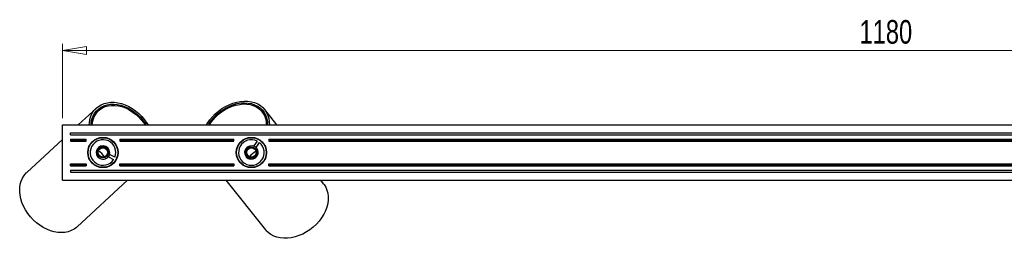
# Model space of a CAD drawing. Header units: millimetres. Extents: x 450 to 956, y 380 to 563.
# Tile 3 of 6: x 557 to 703, y 530 to 563. Entities that reach past the tile are written whole.
import ezdxf

# ---------------------------------------------------------------- set-up
doc = ezdxf.new("R2010")
doc.units = ezdxf.units.MM
doc.styles.add('SLDTEXTSTYLE0', font='TXT', dxfattribs={"width": 0.75})
doc.dimstyles.new('SLDDIMSTYLE1', dxfattribs={"dimtxt": 3.5, "dimasz": 3.556, "dimexe": 0, "dimexo": 0.0625, "dimgap": 0.875, "dimtad": 1, "dimdec": 0, "dimlfac": 5, "dimrnd": 1e-09, "dimzin": 12, "dimdsep": 46, "dimtxsty": 'SLDTEXTSTYLE0', "dimblk1": 'CLOSED', "dimblk2": 'CLOSED', "dimsah": 1, "dimcen": 0.09, "dimadec": 0, "dimazin": 3, "dimtfac": 1, "dimtdec": 0, "dimtofl": 0, "dimtmove": 0, "dimatfit": 3, "dimldrblk": 'CLOSED', "dimfxl": 0, "dimfrac": 2, "dimtolj": 1, "dimtzin": 12, "dimarcsym": 0})

# ---------------------------------------------------------------- blocks, each defined once
blk = doc.blocks.new('_Closed')
at = {"color": 0, "linetype": 'ByBlock', "lineweight": -2}
for p, q in [((-1, 0.166667), (0, 0)), ((-1, 0.166667), (-1, -0.166667)), ((0, 0), (-1, -0.166667)), ((0, 0), (-1, 0))]:
    blk.add_line(p, q, dxfattribs=at)
blk = doc.blocks.new('_D_1')
at = {"color": 7, "linetype": 'Continuous', "lineweight": 0}
for p, q in [((563.63, 547.93), (563.63, 558.98)), ((799.63, 547.93), (799.63, 558.98)), ((563.63, 557.98), (799.63, 557.98))]:
    blk.add_line(p, q, dxfattribs=at)
at = {"color": 7, "linetype": 'Continuous', "lineweight": 18, "xscale": 3.556, "yscale": 3.556, "rotation": 180.0000000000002}
blk.add_blockref('_Closed', (563.63, 557.98, 6.27), dxfattribs=at)
at = {"color": 7, "linetype": 'Continuous', "lineweight": 18, "xscale": 3.556, "yscale": 3.556}
blk.add_blockref('_Closed', (799.63, 557.98, 6.27), dxfattribs=at)
at = {"color": 7, "linetype": 'Continuous', "lineweight": 18, "insert": (681.75, 562.49), "char_height": 3.5, "attachment_point": 1, "style": 'SLDTEXTSTYLE0'}
blk.add_mtext('1180', dxfattribs=at)

msp = doc.modelspace()

# ---------------------------------------------------------------- linework, layer by layer
at = {"color": 7, "linetype": 'Continuous', "lineweight": 25}
for p, q in [((568.65, 549.42), (565.96, 546.93)), ((568.86, 548.94), (568.73, 549.08)), ((568.99, 549.05), (568.79, 548.87)), ((593.37, 548.67), (593.21, 548.88)), ((593.47, 548.87), (593.31, 548.75)), ((595.39, 546.93), (593.6, 549.19)), ((568.36, 548.6), (568.45, 548.5)), ((593.65, 548.25), (593.76, 548.34)), ((563.63, 538.73), (563.63, 546.93)), ((563.63, 546.93), (799.63, 546.93)), ((563.63, 544.77), (558.34, 539.87)), ((564.83, 545.73), (798.43, 545.73)), ((564.83, 545.43), (564.83, 545.73)), ((564.83, 545.43), (798.43, 545.43)), ((564.83, 544.83), (567.13, 544.83)), ((564.83, 544.83), (564.83, 544.73)), ((564.83, 544.73), (567.13, 544.73)), ((564.83, 544.73), (564.83, 544.53)), ((564.83, 544.53), (567.13, 544.53)), ((567.13, 544.73), (567.13, 544.83)), ((567.13, 544.53), (567.13, 544.73)), ((568.14, 544.45), (568.12, 544.5)), ((568.33, 544.61), (568.31, 544.65)), ((568.46, 544.69), (568.44, 544.74)), ((569.79, 545.02), (569.84, 545.07)), ((570.1, 544.98), (570.15, 545.02)), ((570.29, 544.98), (570.37, 544.9)), ((570.35, 544.96), (570.42, 544.88)), ((572.13, 544.83), (572.13, 544.73)), ((572.13, 544.83), (589.03, 544.83)), ((572.13, 544.73), (572.13, 544.53)), ((572.13, 544.73), (589.03, 544.73)), ((572.13, 544.53), (589.03, 544.53)), ((589.03, 544.73), (589.03, 544.83)), ((589.03, 544.53), (589.03, 544.73)), ((591.15, 544.98), (591.24, 545.05)), ((591.21, 544.99), (591.29, 545.06)), ((591.44, 545.07), (591.48, 545.03)), ((591.76, 545.08), (591.8, 545.02)), ((592.47, 544.53), (592, 543.8)), ((592.34, 543.59), (592.81, 544.32)), ((593.09, 544.54), (593.07, 544.49)), ((593.21, 544.43), (593.18, 544.39)), ((594.23, 544.83), (769.13, 544.83)), ((594.23, 544.83), (594.23, 544.73)), ((594.23, 544.73), (594.23, 544.53)), ((594.23, 544.73), (769.13, 544.73)), ((594.23, 544.53), (769.13, 544.53)), ((567.38, 542.79), (567.43, 542.84)), ((571.73, 543.47), (571.81, 543.39)), ((571.75, 543.41), (571.82, 543.33)), ((571.85, 543.19), (571.8, 543.14)), ((571.88, 542.87), (571.83, 542.82)), ((589.45, 543.16), (589.41, 543.21)), ((589.52, 543.47), (589.48, 543.52)), ((589.54, 543.66), (589.62, 543.73)), ((589.56, 543.71), (589.64, 543.78)), ((592, 543.8), (592.14, 543.71)), ((593.37, 544.25), (593.34, 544.21)), ((570.62, 542.53), (570.44, 542.18)), ((570.44, 542.18), (571.2, 541.77)), ((571.39, 542.12), (570.62, 542.53)), ((571.34, 541.38), (571.3, 541.4)), ((571.44, 541.5), (571.4, 541.52)), ((589.68, 541.81), (589.63, 541.79)), ((589.76, 541.67), (589.71, 541.66)), ((589.89, 541.48), (589.84, 541.46)), ((593.8, 542.5), (593.84, 542.45)), ((564.83, 541.13), (567.13, 541.13)), ((564.83, 540.93), (564.83, 541.13)), ((564.83, 540.93), (567.13, 540.93)), ((564.83, 540.83), (564.83, 540.93)), ((564.83, 540.83), (567.13, 540.83)), ((564.83, 540.23), (798.43, 540.23)), ((564.83, 540.23), (564.83, 539.93)), ((564.83, 539.93), (798.43, 539.93)), ((567.13, 541.13), (567.13, 540.93)), ((567.13, 540.93), (567.13, 540.83)), ((569.47, 540.64), (569.42, 540.59)), ((571.18, 541.2), (571.13, 541.23)), ((572.13, 541.13), (589.03, 541.13)), ((572.13, 540.93), (572.13, 541.13)), ((572.13, 540.93), (589.03, 540.93)), ((572.13, 540.83), (572.13, 540.93)), ((572.13, 540.83), (589.03, 540.83)), ((589.03, 541.13), (589.03, 540.93)), ((589.03, 540.93), (589.03, 540.83)), ((591.49, 540.58), (591.45, 540.64)), ((594.23, 540.93), (594.23, 541.13)), ((594.23, 541.13), (769.13, 541.13)), ((594.23, 540.93), (769.13, 540.93)), ((594.23, 540.83), (594.23, 540.93)), ((594.23, 540.83), (769.13, 540.83)), ((563.63, 538.73), (799.63, 538.73)), ((565.82, 531.8), (573.29, 538.73)), ((587.86, 538.73), (593.71, 531.35)), ((602.33, 538.18), (601.9, 538.73))]:
    msp.add_line(p, q, dxfattribs=at)
at = {"color": 7, "linetype": 'Continuous', "lineweight": 25, "flags": 128}
for points in [[(567.6, 546.93), (567.62, 547.25), (567.7, 547.75), (567.84, 548.22), (568.04, 548.65), (568.3, 549.04), (568.61, 549.39), (568.97, 549.68), (569.37, 549.92), (569.81, 550.1), (570.28, 550.22), (570.78, 550.28), (571.3, 550.28), (571.83, 550.21), (572.37, 550.08), (572.91, 549.89), (573.45, 549.65), (573.97, 549.35), (574.47, 549), (574.94, 548.6), (575.38, 548.16), (575.79, 547.69), (576.15, 547.19), (576.31, 546.93)], [(584.98, 546.93), (585.12, 547.16), (585.46, 547.66), (585.85, 548.13), (586.28, 548.57), (586.75, 548.98), (587.25, 549.35), (587.78, 549.66), (588.33, 549.93), (588.89, 550.15), (589.46, 550.31), (590.02, 550.42), (590.57, 550.46), (591.11, 550.44), (591.62, 550.37), (592.11, 550.23), (592.56, 550.04), (592.96, 549.8), (593.32, 549.5), (593.63, 549.15), (593.88, 548.77), (594.08, 548.34), (594.21, 547.88), (594.28, 547.4), (594.29, 546.93)], [(585.26, 546.93), (585.31, 547.02), (585.63, 547.51), (586.01, 547.97), (586.43, 548.41), (586.89, 548.81), (587.38, 549.16), (587.9, 549.47), (588.44, 549.73), (588.99, 549.94), (589.54, 550.09), (590.09, 550.18), (590.63, 550.21), (591.15, 550.17), (591.64, 550.08), (592.11, 549.93), (592.53, 549.73), (592.91, 549.47), (593.24, 549.15), (593.52, 548.8), (593.74, 548.4), (593.89, 547.96), (593.99, 547.5), (594.02, 547.01), (594.02, 546.93)], [(567.86, 546.93), (567.9, 547.33), (568, 547.8), (568.17, 548.25), (568.39, 548.65), (568.67, 549.01), (569, 549.33), (569.37, 549.58), (569.78, 549.78), (570.24, 549.92), (570.72, 550), (571.22, 550.02), (571.74, 549.97), (572.27, 549.86), (572.8, 549.68), (573.32, 549.45), (573.83, 549.16), (574.32, 548.83), (574.79, 548.44), (575.22, 548.01), (575.61, 547.55), (575.96, 547.06), (576.04, 546.93)], [(568.04, 546.93), (568.07, 547.23), (568.17, 547.7), (568.33, 548.14), (568.55, 548.54), (568.83, 548.9), (569.16, 549.2), (569.54, 549.45), (569.96, 549.64), (570.41, 549.77), (570.89, 549.83), (571.39, 549.83), (571.91, 549.77), (572.44, 549.64), (572.96, 549.44), (573.48, 549.19), (573.98, 548.89), (574.45, 548.53), (574.9, 548.13), (575.31, 547.69), (575.68, 547.21), (575.86, 546.93)], [(585.44, 546.93), (585.58, 547.16), (585.92, 547.63), (586.31, 548.08), (586.75, 548.5), (587.22, 548.87), (587.73, 549.2), (588.25, 549.48), (588.79, 549.71), (589.34, 549.88), (589.89, 549.98), (590.43, 550.03), (590.95, 550.02), (591.45, 549.94), (591.91, 549.81), (592.34, 549.61), (592.72, 549.36), (593.06, 549.06), (593.34, 548.71), (593.56, 548.31), (593.72, 547.88), (593.81, 547.42), (593.84, 546.94), (593.84, 546.93)], [(570.47, 542.32), (570.54, 542.41), (570.63, 542.79), (570.56, 543.18), (570.36, 543.51), (570.04, 543.74), (569.66, 543.83), (569.28, 543.77), (568.95, 543.56), (568.72, 543.25), (568.63, 542.87), (568.69, 542.48), (568.89, 542.15), (569.21, 541.92), (569.59, 541.83), (569.59, 541.83)], [(592.2, 543.63), (592.11, 543.7), (591.74, 543.82), (591.35, 543.79), (591.01, 543.61), (590.75, 543.32), (590.63, 542.95), (590.66, 542.56), (590.84, 542.21), (591.14, 541.96), (591.51, 541.84), (591.9, 541.87), (592.25, 542.05), (592.5, 542.34), (592.62, 542.72), (592.62, 542.72)], [(567.52, 542.19), (567.51, 542.21), (567.44, 542.32)], [(593.71, 541.99), (593.62, 541.89), (593.61, 541.88)], [(568.95, 540.68), (568.84, 540.77), (568.83, 540.78)], [(592.1, 540.68), (592.09, 540.67), (591.97, 540.61)], [(565.82, 531.8), (565.73, 531.72), (565.35, 531.45), (564.93, 531.23), (564.47, 531.07), (563.99, 530.97), (563.47, 530.94), (562.94, 530.97), (562.4, 531.06), (561.85, 531.22), (561.31, 531.43), (560.77, 531.71), (560.25, 532.03), (559.76, 532.41), (559.3, 532.83), (558.87, 533.29), (558.49, 533.79), (558.15, 534.31), (557.86, 534.85), (557.63, 535.4), (557.46, 535.96), (557.34, 536.52), (557.29, 537.06), (557.3, 537.6), (557.37, 538.11), (557.51, 538.59), (557.7, 539.03), (557.95, 539.43), (558.26, 539.79), (558.34, 539.87)], [(602.33, 538.18), (602.4, 538.09), (602.65, 537.69), (602.83, 537.26), (602.96, 536.79), (603.02, 536.29), (603.01, 535.78), (602.94, 535.25), (602.81, 534.72), (602.61, 534.18), (602.35, 533.66), (602.04, 533.15), (601.67, 532.66), (601.26, 532.19), (600.8, 531.76), (600.31, 531.37), (599.79, 531.03), (599.24, 530.73), (598.68, 530.49), (598.11, 530.3), (597.54, 530.17), (596.98, 530.1), (596.43, 530.09), (595.9, 530.14), (595.39, 530.25), (594.93, 530.42), (594.5, 530.65), (594.12, 530.93), (593.78, 531.26), (593.71, 531.35)]]:
    msp.add_lwpolyline(points, dxfattribs=at)
at = {"color": 7, "linetype": 'Continuous', "lineweight": 25}
for centre, radius in [((569.63, 542.83), 2.25), ((569.63, 542.83), 2.2), ((591.63, 542.83), 2.25), ((591.63, 542.83), 2.2), ((569.63, 542.83), 0.8), ((569.63, 542.83), 0.7), ((591.63, 542.83), 0.8), ((591.63, 542.83), 0.7)]:
    msp.add_circle(centre, radius, dxfattribs=at)
for centre, radius, start, end in [((570.93, 546.65), 3.08, 133.9076, 173.9691), ((590.99, 546.84), 3.01, 1.8121, 37.6731), ((569.63, 542.83), 1.9, 338.1492, 326.0645), ((591.63, 542.83), 1.9, 63.7373, 51.6527), ((567.53, 540.9), 2.61, 29.0035, 56.3609), ((593.39, 540.59), 2.61, 114.5916, 141.9491), ((591.63, 542.83), 1, 353.4082, 38.4082), ((569.63, 542.83), 1, 267.8201, 312.8201)]:
    msp.add_arc(centre, radius, start, end, dxfattribs=at)
for points, knots in [([(568.82, 543.2), (568.78, 543.12), (568.71, 542.95), (568.7, 542.67), (568.78, 542.38), (568.96, 542.11), (569.22, 541.92), (569.45, 541.85), (569.57, 541.83), (569.59, 541.83)], [0, 0, 0, 0, 0.145028, 0.289979, 0.456545, 0.625702, 0.796504, 0.973544, 1, 1, 1, 1]), ([(570, 543.64), (569.97, 543.65), (569.85, 543.71), (569.61, 543.74), (569.31, 543.68), (569.05, 543.53), (568.89, 543.35), (568.83, 543.23), (568.82, 543.2)], [0, 0, 0, 0, 0.0718003, 0.2864477, 0.5010951, 0.7157425, 0.93039, 1, 1, 1, 1]), ([(570.31, 542.1), (570.36, 542.17), (570.49, 542.32), (570.59, 542.62), (570.59, 542.95), (570.47, 543.26), (570.27, 543.51), (570.09, 543.6), (570, 543.64)], [0, 0, 0, 0, 0.144785, 0.321878, 0.499028, 0.672515, 0.841766, 1, 1, 1, 1]), ([(590.85, 543.26), (590.83, 543.23), (590.77, 543.12), (590.72, 542.88), (590.75, 542.58), (590.89, 542.31), (591.05, 542.14), (591.17, 542.07), (591.19, 542.05)], [0, 0, 0, 0, 0.0718, 0.286448, 0.501095, 0.715743, 0.93039, 1, 1, 1, 1]), ([(592.41, 543.45), (592.35, 543.51), (592.2, 543.65), (591.91, 543.77), (591.58, 543.8), (591.27, 543.7), (591, 543.52), (590.9, 543.35), (590.85, 543.26)], [0, 0, 0, 0, 0.1447851, 0.3218779, 0.4990278, 0.6725153, 0.8417663, 1, 1, 1, 1]), ([(591.19, 542.05), (591.27, 542.01), (591.43, 541.93), (591.72, 541.9), (592.02, 541.95), (592.29, 542.11), (592.5, 542.36), (592.59, 542.58), (592.62, 542.7), (592.62, 542.72)], [0, 0, 0, 0, 0.145028, 0.289979, 0.456545, 0.625702, 0.796504, 0.973544, 1, 1, 1, 1])]:
    msp.add_open_spline(points, degree=3, knots=knots, dxfattribs=at)

# ---------------------------------------------------------------- dimensions: what is measured, and where the dimension line sits
at = {"color": 7, "linetype": 'Continuous', "lineweight": 18}
dim = msp.add_linear_dim(base=(799.63, 557.98), p1=(563.63, 546.93), p2=(799.63, 546.93), dimstyle='SLDDIMSTYLE1', dxfattribs=at)
dim.commit()
dim.dimension.update_dxf_attribs({"geometry": '_D_1', "text_midpoint": (686.92, 557.98), "dimtype": 160})

doc.saveas('drawing.dxf')
